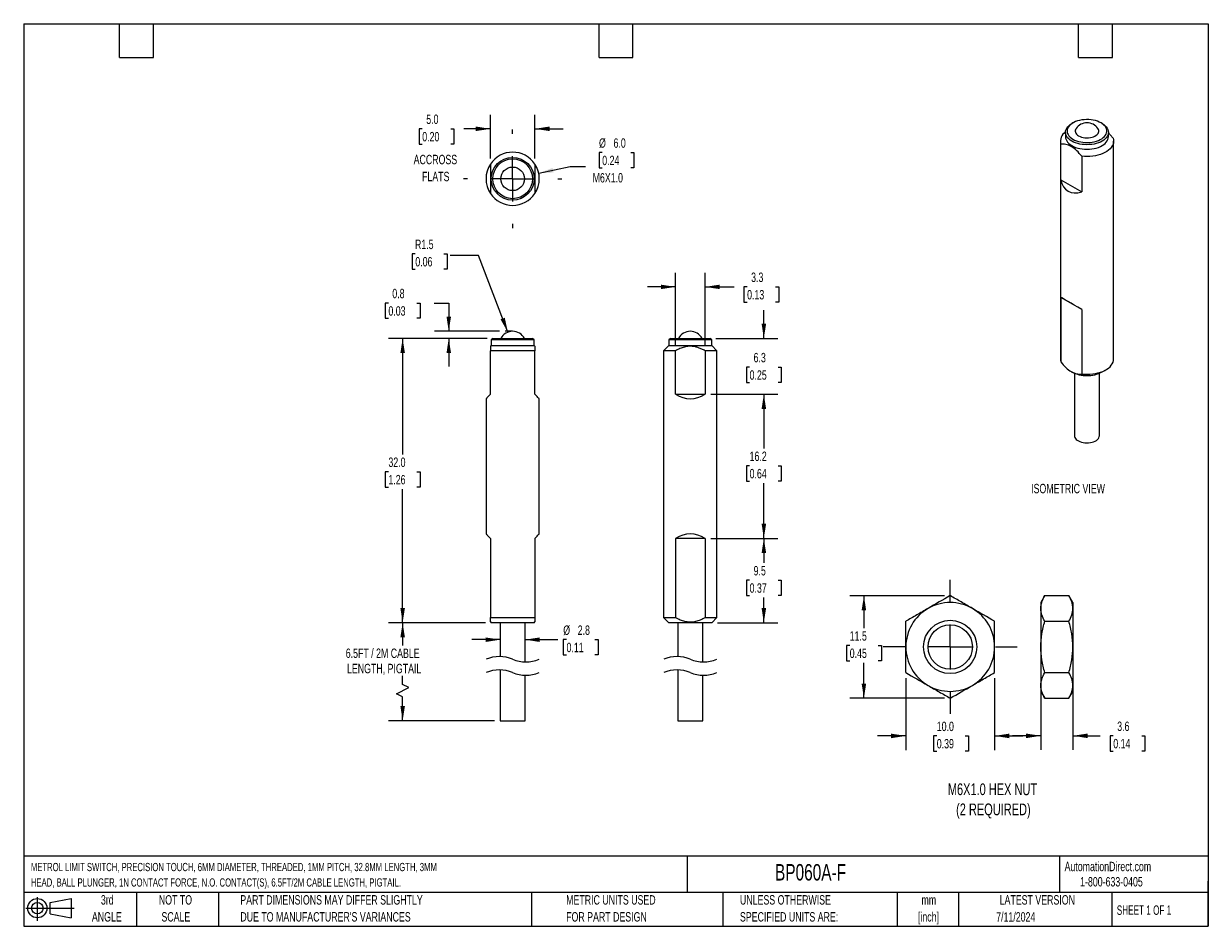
# Model space of a CAD drawing. Header units: millimetres. Extents: x 3 to 137, y 3 to 105.
import ezdxf

# ---------------------------------------------------------------- set-up
doc = ezdxf.new("R2010")
doc.units = ezdxf.units.MM
doc.header["$LTSCALE"] = 0.5
doc.linetypes.add('CENTERX2', pattern=[20.32, 12.7, -2.54, 2.54, -2.54])
doc.layers.add('CENTER', color=40, linetype='CENTERX2')
doc.layers.add('DIMENSIONS', color=140, linetype='Continuous', lineweight=25)
doc.layers.add('TEXT', color=140, linetype='Continuous', lineweight=25)
doc.styles.add('SLDTEXTSTYLE0', font='TXT', dxfattribs={"width": 0.7})
doc.styles.add('SLDTEXTSTYLE1', font='TXT', dxfattribs={"width": 0.65})
doc.dimstyles.new('SLDDIMSTYLE0', dxfattribs={"dimtxt": 1.079004, "dimasz": 1.651, "dimexe": 0, "dimexo": 0.0625, "dimgap": 0.269751, "dimtad": 0, "dimtih": 1, "dimtoh": 1, "dimrnd": 1e-09, "dimdsep": 46, "dimtxsty": 'SLDTEXTSTYLE0', "dimsah": 1, "dimcen": 0.09, "dimadec": 0, "dimazin": 2, "dimtfac": 1, "dimtmove": 0, "dimatfit": 0, "dimfxl": 0, "dimfrac": 2, "dimtolj": 1, "dimtzin": 12, "dimarcsym": 0})
doc.dimstyles.new('SLDDIMSTYLE1', dxfattribs={"dimtxt": 1.079004, "dimasz": 1.651, "dimexe": 0, "dimexo": 0.0625, "dimgap": 0.269751, "dimtad": 0, "dimtih": 1, "dimtoh": 1, "dimrnd": 1e-09, "dimzin": 12, "dimdsep": 46, "dimtxsty": 'SLDTEXTSTYLE0', "dimsah": 1, "dimcen": 0, "dimadec": 0, "dimazin": 3, "dimtfac": 1, "dimtofl": 0, "dimtmove": 0, "dimatfit": 3, "dimfxl": 0, "dimfrac": 2, "dimtolj": 1, "dimtzin": 12, "dimarcsym": 0})
doc.dimstyles.new('SLDDIMSTYLE2', dxfattribs={"dimtxt": 1.079004, "dimasz": 1.651, "dimexe": 0, "dimexo": 0.0625, "dimgap": 0.269751, "dimtad": 0, "dimtih": 1, "dimtoh": 1, "dimrnd": 1e-09, "dimzin": 4, "dimdsep": 46, "dimtxsty": 'SLDTEXTSTYLE0', "dimsah": 1, "dimcen": 0.09, "dimadec": 0, "dimazin": 1, "dimtfac": 1, "dimtofl": 0, "dimtmove": 0, "dimatfit": 3, "dimfxl": 0, "dimfrac": 2, "dimtolj": 1, "dimtzin": 12, "dimarcsym": 0})
doc.dimstyles.new('SLDDIMSTYLE3', dxfattribs={"dimtxt": 1.079004, "dimasz": 1.651, "dimexe": 0, "dimexo": 0.0625, "dimgap": 0.269751, "dimtad": 0, "dimtih": 1, "dimtoh": 1, "dimrnd": 1e-09, "dimzin": 12, "dimdsep": 46, "dimtxsty": 'SLDTEXTSTYLE0', "dimsah": 1, "dimcen": 0.09, "dimadec": 0, "dimazin": 3, "dimtfac": 1, "dimtofl": 0, "dimtmove": 0, "dimatfit": 3, "dimfxl": 0, "dimfrac": 2, "dimtolj": 1, "dimtzin": 12, "dimarcsym": 0})
doc.dimstyles.new('SLDDIMSTYLE4', dxfattribs={"dimtxt": 1.079004, "dimasz": 1.651, "dimexe": 0, "dimexo": 0.0625, "dimgap": 0.269751, "dimtad": 0, "dimtih": 1, "dimtoh": 1, "dimrnd": 1e-09, "dimzin": 12, "dimdsep": 46, "dimtxsty": 'SLDTEXTSTYLE0', "dimsah": 1, "dimcen": 0.09, "dimadec": 0, "dimazin": 3, "dimtfac": 1, "dimtmove": 0, "dimatfit": 0, "dimfxl": 0, "dimfrac": 2, "dimtolj": 1, "dimtzin": 12, "dimarcsym": 0})
doc.dimstyles.new('SLDDIMSTYLE5', dxfattribs={"dimtxt": 1.079004, "dimasz": 1.651, "dimexe": 0, "dimexo": 0.0625, "dimgap": 0.269751, "dimtad": 0, "dimtih": 1, "dimtoh": 1, "dimrnd": 1e-09, "dimzin": 4, "dimdsep": 46, "dimtxsty": 'SLDTEXTSTYLE0', "dimsah": 1, "dimcen": 0.09, "dimadec": 0, "dimazin": 1, "dimtfac": 1, "dimtmove": 0, "dimatfit": 0, "dimfxl": 0, "dimfrac": 2, "dimtolj": 1, "dimtzin": 12, "dimarcsym": 0})
doc.dimstyles.new('SLDDIMSTYLE6', dxfattribs={"dimtxt": 1.079004, "dimasz": 1.651, "dimexe": 0, "dimexo": 0.0625, "dimgap": 0.269751, "dimtad": 0, "dimtih": 1, "dimtoh": 1, "dimrnd": 1e-09, "dimzin": 4, "dimdsep": 46, "dimtxsty": 'SLDTEXTSTYLE0', "dimsah": 1, "dimcen": 0, "dimadec": 0, "dimazin": 1, "dimtfac": 1, "dimtofl": 0, "dimtmove": 0, "dimatfit": 3, "dimfxl": 0, "dimfrac": 2, "dimtolj": 1, "dimtzin": 12, "dimarcsym": 0})

# ---------------------------------------------------------------- blocks, each defined once
blk = doc.blocks.new('Block11')
at = {"color": 7, "linetype": 'Continuous', "lineweight": 18}
for p, q in [((0, 1.44), (5.44, 1.44)), ((1.29, 2.66), (1.29, 0)), ((2.74, 2.08), (5.09, 2.52)), ((2.74, 0.8), (2.74, 2.08)), ((5.09, 2.52), (5.09, 0.37)), ((2.74, 0.8), (5.09, 0.37))]:
    blk.add_line(p, q, dxfattribs=at)
for radius in [1.08, 0.643]:
    blk.add_circle((1.29, 1.44), radius, dxfattribs=at)
blk = doc.blocks.new('Block12')
at = {"color": 7, "linetype": 'Continuous'}
blk.add_blockref('Block11', (0, 0), dxfattribs=at)
blk = doc.blocks.new('SW_BROKEN_VIEW_0')
at = {"color": 0}
blk.add_line((0, 0), (-0.85, 0), dxfattribs=at)
blk = doc.blocks.new('_D')
at = {"layer": 'DIMENSIONS'}
for p, q in [((44.23, 73.32), (43.86, 73.32)), ((43.86, 73.32), (43.86, 71.61)), ((47.43, 73.32), (47.79, 73.32)), ((47.79, 73.32), (47.79, 71.61)), ((49.38, 73.32), (51.02, 73.32)), ((51.02, 73.32), (51.02, 70.15)), ((43.86, 71.61), (44.23, 71.61)), ((47.79, 71.61), (47.43, 71.61)), ((56.73, 70.15), (49.43, 70.15)), ((55.34, 69.35), (49.43, 69.35)), ((51.02, 69.35), (51.02, 66.17))]:
    blk.add_line(p, q, dxfattribs=at)
for points in [[(51.02, 70.15), (51.28, 71.8), (50.77, 71.8)], [(51.02, 69.35), (50.77, 67.7), (51.28, 67.7)]]:
    blk.add_solid(points, dxfattribs=at)
at = {"layer": 'DIMENSIONS', "char_height": 1.058, "attachment_point": 1, "style": 'SLDTEXTSTYLE0'}
for s, insert in [('0.8', (44.67, 74.93)), ('0.03', (44.23, 72.97))]:
    blk.add_mtext(s, dxfattribs=dict(at, insert=insert))
blk = doc.blocks.new('_D_1')
at = {"layer": 'DIMENSIONS'}
for p, q in [((47.26, 78.86), (46.9, 78.86)), ((46.9, 78.86), (46.9, 77.14)), ((50.47, 78.86), (50.83, 78.86)), ((50.83, 78.86), (50.83, 77.14)), ((54.37, 78.7), (51.19, 78.7)), ((57.68, 70.05), (54.37, 78.7)), ((46.9, 77.14), (47.26, 77.14)), ((50.83, 77.14), (50.47, 77.14))]:
    blk.add_line(p, q, dxfattribs=at)
blk.add_solid([(57.68, 70.05), (57.33, 71.68), (56.85, 71.5)], dxfattribs=at)
at = {"layer": 'DIMENSIONS', "char_height": 1.058, "attachment_point": 1, "style": 'SLDTEXTSTYLE0'}
for s, insert in [('R1.5', (47.22, 80.46)), ('0.06', (47.26, 78.51))]:
    blk.add_mtext(s, dxfattribs=dict(at, insert=insert))
blk = doc.blocks.new('_D_2')
at = {"layer": 'DIMENSIONS'}
for p, q in [((55.34, 69.35), (44.25, 69.35)), ((45.83, 69.35), (45.83, 56.29)), ((44.23, 54.33), (43.87, 54.33)), ((43.87, 54.33), (43.87, 52.62)), ((47.44, 54.33), (47.8, 54.33)), ((47.8, 54.33), (47.8, 52.62)), ((43.87, 52.62), (44.23, 52.62)), ((45.83, 37.35), (45.83, 52.38)), ((47.8, 52.62), (47.44, 52.62)), ((55.17, 37.35), (44.25, 37.35))]:
    blk.add_line(p, q, dxfattribs=at)
for points in [[(45.83, 69.35), (45.58, 67.7), (46.09, 67.7)], [(45.83, 37.35), (46.09, 39), (45.58, 39)]]:
    blk.add_solid(points, dxfattribs=at)
at = {"layer": 'DIMENSIONS', "char_height": 1.058, "attachment_point": 1, "style": 'SLDTEXTSTYLE0'}
for s, insert in [('32.0', (44.23, 55.94)), ('1.26', (44.23, 53.98))]:
    blk.add_mtext(s, dxfattribs=dict(at, insert=insert))
blk = doc.blocks.new('_D_3')
at = {"layer": 'DIMENSIONS'}
for p, q in [((55.17, 37.35), (44.25, 37.35)), ((45.83, 37.35), (45.83, 34.79)), ((45.83, 30.4), (45.83, 31.36)), ((45.13, 29.34), (46.54, 30.04)), ((45.83, 28.99), (45.13, 29.34)), ((46.54, 30.04), (45.83, 30.4)), ((45.83, 26.31), (45.83, 28.99)), ((56.18, 26.31), (44.25, 26.31))]:
    blk.add_line(p, q, dxfattribs=at)
for points in [[(45.83, 37.35), (45.58, 35.7), (46.09, 35.7)], [(45.83, 26.31), (46.09, 27.96), (45.58, 27.96)]]:
    blk.add_solid(points, dxfattribs=at)
at = {"layer": 'DIMENSIONS', "char_height": 1.0583, "attachment_point": 1, "style": 'SLDTEXTSTYLE0'}
for s, insert in [('6.5FT / 2M CABLE', (39.43, 34.44)), ('LENGTH, PIGTAIL', (39.57, 32.72))]:
    blk.add_mtext(s, dxfattribs=dict(at, insert=insert))
blk = doc.blocks.new('_D_4')
at = {"layer": 'DIMENSIONS'}
for p, q in [((56.82, 35.44), (53.64, 35.44)), ((59.62, 35.44), (63.31, 35.44)), ((64.28, 35.44), (63.92, 35.44)), ((63.92, 35.44), (63.92, 33.72)), ((67.48, 35.44), (67.85, 35.44)), ((67.85, 35.44), (67.85, 33.72)), ((63.92, 33.72), (64.28, 33.72)), ((67.85, 33.72), (67.48, 33.72))]:
    blk.add_line(p, q, dxfattribs=at)
for points in [[(56.82, 35.44), (55.17, 35.69), (55.17, 35.18)], [(59.62, 35.44), (61.27, 35.18), (61.27, 35.69)]]:
    blk.add_solid(points, dxfattribs=at)
at = {"layer": 'DIMENSIONS', "char_height": 1.058, "attachment_point": 1, "style": 'SLDTEXTSTYLE0'}
for s, insert in [('%%c', (63.91, 37.04)), ('2.8', (65.54, 37.04)), ('0.11', (64.28, 35.09))]:
    blk.add_mtext(s, dxfattribs=dict(at, insert=insert))
blk = doc.blocks.new('_D_5')
at = {"layer": 'DIMENSIONS'}
for p, q in [((55.72, 89.61), (55.72, 94.53)), ((60.72, 89.61), (60.72, 94.53)), ((48.04, 92.94), (47.68, 92.94)), ((47.68, 92.94), (47.68, 91.23)), ((51.24, 92.94), (51.61, 92.94)), ((51.61, 92.94), (51.61, 91.23)), ((55.72, 92.94), (52.71, 92.94)), ((60.72, 92.94), (63.89, 92.94)), ((47.68, 91.23), (48.04, 91.23)), ((51.61, 91.23), (51.24, 91.23))]:
    blk.add_line(p, q, dxfattribs=at)
for points in [[(55.72, 92.94), (54.07, 93.2), (54.07, 92.69)], [(60.72, 92.94), (62.37, 92.69), (62.37, 93.2)]]:
    blk.add_solid(points, dxfattribs=at)
at = {"layer": 'DIMENSIONS', "char_height": 1.058, "attachment_point": 1, "style": 'SLDTEXTSTYLE0'}
for s, insert in [('5.0', (48.49, 94.55)), ('0.20', (48.04, 92.59))]:
    blk.add_mtext(s, dxfattribs=dict(at, insert=insert))
blk = doc.blocks.new('_D_6')
at = {"layer": 'DIMENSIONS'}
for p, q in [((68.3, 90.26), (67.94, 90.26)), ((67.94, 90.26), (67.94, 88.55)), ((71.51, 90.26), (71.87, 90.26)), ((71.87, 90.26), (71.87, 88.55)), ((61.15, 87.94), (64.7, 88.7)), ((64.7, 88.7), (66.43, 88.7)), ((67.94, 88.55), (68.3, 88.55)), ((71.87, 88.55), (71.51, 88.55))]:
    blk.add_line(p, q, dxfattribs=at)
blk.add_solid([(61.15, 87.94), (62.82, 88.04), (62.71, 88.53)], dxfattribs=at)
at = {"layer": 'DIMENSIONS', "char_height": 1.058, "attachment_point": 1, "style": 'SLDTEXTSTYLE0'}
for s, insert in [('%%c', (67.94, 91.87)), ('6.0', (69.57, 91.87)), ('0.24', (68.3, 89.91)), ('M6X1.0', (67.22, 87.96))]:
    blk.add_mtext(s, dxfattribs=dict(at, insert=insert))
blk = doc.blocks.new('SW_CENTERMARKSYMBOL_0')
at = {"layer": 'CENTER', "color": 0}
for p, q in [((0, 5.08), (0, 5.54)), ((0, 0), (0, 2.54)), ((-5.08, 0), (-5.54, 0)), ((0, 0), (-2.54, 0)), ((0, 0), (0, -2.54)), ((0, 0), (2.54, 0)), ((5.08, 0), (5.54, 0)), ((0, -5.08), (0, -5.54))]:
    blk.add_line(p, q, dxfattribs=at)
blk = doc.blocks.new('_D_7')
at = {"layer": 'DIMENSIONS'}
for p, q in [((102.47, 31.1), (102.47, 23.02)), ((112.47, 31.1), (112.47, 23.02)), ((102.47, 24.61), (99.3, 24.61)), ((105.96, 24.61), (105.6, 24.61)), ((105.6, 24.61), (105.6, 22.89)), ((109.16, 24.61), (109.53, 24.61)), ((109.53, 24.61), (109.53, 22.89)), ((112.47, 24.61), (115.65, 24.61)), ((105.6, 22.89), (105.96, 22.89)), ((109.53, 22.89), (109.16, 22.89))]:
    blk.add_line(p, q, dxfattribs=at)
for points in [[(102.47, 24.61), (100.82, 24.86), (100.82, 24.35)], [(112.47, 24.61), (114.12, 24.35), (114.12, 24.86)]]:
    blk.add_solid(points, dxfattribs=at)
at = {"layer": 'DIMENSIONS', "char_height": 1.058, "attachment_point": 1, "style": 'SLDTEXTSTYLE0'}
for s, insert in [('10.0', (105.96, 26.21)), ('0.39', (105.96, 24.26))]:
    blk.add_mtext(s, dxfattribs=dict(at, insert=insert))
blk = doc.blocks.new('_D_8')
at = {"layer": 'DIMENSIONS'}
for p, q in [((106.84, 40.39), (96.17, 40.39)), ((97.76, 40.39), (97.76, 36.74)), ((96.16, 34.79), (95.79, 34.79)), ((95.79, 34.79), (95.79, 33.07)), ((99.36, 34.79), (99.72, 34.79)), ((99.72, 34.79), (99.72, 33.07)), ((95.79, 33.07), (96.16, 33.07)), ((97.76, 28.85), (97.76, 32.83)), ((99.72, 33.07), (99.36, 33.07)), ((106.84, 28.85), (96.17, 28.85))]:
    blk.add_line(p, q, dxfattribs=at)
for points in [[(97.76, 40.39), (97.5, 38.74), (98.01, 38.74)], [(97.76, 28.85), (98.01, 30.5), (97.5, 30.5)]]:
    blk.add_solid(points, dxfattribs=at)
at = {"layer": 'DIMENSIONS', "char_height": 1.058, "attachment_point": 1, "style": 'SLDTEXTSTYLE0'}
for s, insert in [('11.5', (96.16, 36.39)), ('0.45', (96.16, 34.44))]:
    blk.add_mtext(s, dxfattribs=dict(at, insert=insert))
blk = doc.blocks.new('SW_CENTERMARKSYMBOL_1')
at = {"layer": 'CENTER', "color": 0}
for p, q in [((0, 5.08), (0, 7.54)), ((0, 0), (0, 2.54)), ((-5.08, 0), (-7.54, 0)), ((0, 0), (-2.54, 0)), ((0, 0), (0, -2.54)), ((0, 0), (2.54, 0)), ((5.08, 0), (7.54, 0)), ((0, -5.08), (0, -7.54))]:
    blk.add_line(p, q, dxfattribs=at)
blk = doc.blocks.new('_D_9')
at = {"layer": 'DIMENSIONS'}
for p, q in [((117.68, 29.66), (117.68, 23.03)), ((121.28, 29.66), (121.28, 23.03)), ((117.68, 24.62), (114.5, 24.62)), ((121.28, 24.62), (124.36, 24.62)), ((125.83, 24.62), (125.46, 24.62)), ((125.46, 24.62), (125.46, 22.9)), ((129.03, 24.62), (129.39, 24.62)), ((129.39, 24.62), (129.39, 22.9)), ((125.46, 22.9), (125.83, 22.9)), ((129.39, 22.9), (129.03, 22.9))]:
    blk.add_line(p, q, dxfattribs=at)
for points in [[(117.68, 24.62), (116.02, 24.87), (116.02, 24.36)], [(121.28, 24.62), (122.93, 24.36), (122.93, 24.87)]]:
    blk.add_solid(points, dxfattribs=at)
at = {"layer": 'DIMENSIONS', "char_height": 1.058, "attachment_point": 1, "style": 'SLDTEXTSTYLE0'}
for s, insert in [('3.6', (126.27, 26.22)), ('0.14', (125.83, 24.27))]:
    blk.add_mtext(s, dxfattribs=dict(at, insert=insert))
blk = doc.blocks.new('_D_10')
at = {"layer": 'DIMENSIONS'}
for p, q in [((76.56, 68.6), (76.56, 76.74)), ((79.87, 68.6), (79.87, 76.74)), ((76.56, 75.15), (73.38, 75.15)), ((79.87, 75.15), (83.15, 75.15)), ((84.61, 75.15), (84.25, 75.15)), ((84.25, 75.15), (84.25, 73.43)), ((87.82, 75.15), (88.18, 75.15)), ((88.18, 75.15), (88.18, 73.43)), ((84.25, 73.43), (84.61, 73.43)), ((88.18, 73.43), (87.82, 73.43))]:
    blk.add_line(p, q, dxfattribs=at)
for points in [[(76.56, 75.15), (74.91, 75.4), (74.91, 74.9)], [(79.87, 75.15), (81.52, 74.9), (81.52, 75.4)]]:
    blk.add_solid(points, dxfattribs=at)
at = {"layer": 'DIMENSIONS', "char_height": 1.058, "attachment_point": 1, "style": 'SLDTEXTSTYLE0'}
for s, insert in [('3.3', (85.06, 76.76)), ('0.13', (84.61, 74.8))]:
    blk.add_mtext(s, dxfattribs=dict(at, insert=insert))
blk = doc.blocks.new('_D_11')
at = {"layer": 'DIMENSIONS'}
for p, q in [((86.49, 69.35), (86.49, 72.52)), ((81.09, 69.35), (88.08, 69.35)), ((84.89, 66.11), (84.53, 66.11)), ((84.53, 66.11), (84.53, 64.4)), ((88.1, 66.11), (88.46, 66.11)), ((88.46, 66.11), (88.46, 64.4)), ((84.53, 64.4), (84.89, 64.4)), ((88.46, 64.4), (88.1, 64.4)), ((80.51, 63.06), (88.08, 63.06)), ((86.49, 63.06), (86.49, 59.88))]:
    blk.add_line(p, q, dxfattribs=at)
for points in [[(86.49, 69.35), (86.75, 71), (86.24, 71)], [(86.49, 63.06), (86.24, 61.41), (86.75, 61.41)]]:
    blk.add_solid(points, dxfattribs=at)
at = {"layer": 'DIMENSIONS', "char_height": 1.058, "attachment_point": 1, "style": 'SLDTEXTSTYLE0'}
for s, insert in [('6.3', (85.34, 67.72)), ('0.25', (84.89, 65.76))]:
    blk.add_mtext(s, dxfattribs=dict(at, insert=insert))
blk = doc.blocks.new('_D_12')
at = {"layer": 'DIMENSIONS'}
for p, q in [((80.51, 63.06), (88.08, 63.06)), ((86.49, 63.06), (86.49, 56.96)), ((84.89, 55.01), (84.53, 55.01)), ((84.53, 55.01), (84.53, 53.29)), ((88.1, 55.01), (88.46, 55.01)), ((88.46, 55.01), (88.46, 53.29)), ((84.53, 53.29), (84.89, 53.29)), ((86.49, 46.84), (86.49, 53.05)), ((88.46, 53.29), (88.1, 53.29)), ((80.51, 46.84), (88.08, 46.84))]:
    blk.add_line(p, q, dxfattribs=at)
for points in [[(86.49, 63.06), (86.24, 61.41), (86.75, 61.41)], [(86.49, 46.84), (86.75, 48.49), (86.24, 48.49)]]:
    blk.add_solid(points, dxfattribs=at)
at = {"layer": 'DIMENSIONS', "char_height": 1.058, "attachment_point": 1, "style": 'SLDTEXTSTYLE0'}
for s, insert in [('16.2', (84.89, 56.61)), ('0.64', (84.89, 54.66))]:
    blk.add_mtext(s, dxfattribs=dict(at, insert=insert))
blk = doc.blocks.new('_D_13')
at = {"layer": 'DIMENSIONS'}
for p, q in [((80.51, 46.84), (88.08, 46.84)), ((86.49, 46.84), (86.49, 44.08)), ((84.89, 42.13), (84.53, 42.13)), ((84.53, 42.13), (84.53, 40.41)), ((88.1, 42.13), (88.46, 42.13)), ((88.46, 42.13), (88.46, 40.41)), ((84.53, 40.41), (84.89, 40.41)), ((86.49, 37.35), (86.49, 40.17)), ((88.46, 40.41), (88.1, 40.41)), ((81.27, 37.35), (88.08, 37.35))]:
    blk.add_line(p, q, dxfattribs=at)
for points in [[(86.49, 46.84), (86.24, 45.19), (86.75, 45.19)], [(86.49, 37.35), (86.75, 39), (86.24, 39)]]:
    blk.add_solid(points, dxfattribs=at)
at = {"layer": 'DIMENSIONS', "char_height": 1.058, "attachment_point": 1, "style": 'SLDTEXTSTYLE0'}
for s, insert in [('9.5', (85.34, 43.73)), ('0.37', (84.89, 41.78))]:
    blk.add_mtext(s, dxfattribs=dict(at, insert=insert))

msp = doc.modelspace()

# ---------------------------------------------------------------- linework, layer by layer
for p, q in [((121.286, 93.604), (121.16, 93.532)), ((124.577, 93.532), (124.452, 93.604)), ((120.453, 92.546), (120.453, 92.038)), ((125.285, 92.038), (125.285, 92.546)), ((119.869, 91.561), (119.869, 67.039)), ((119.928, 87.21), (119.928, 91.217)), ((125.869, 67.039), (125.869, 91.561)), ((122.274, 89.863), (122.274, 85.856)), ((119.928, 87.21), (122.274, 85.856)), ((119.928, 73.969), (119.928, 66.695)), ((122.274, 72.615), (119.928, 73.969)), ((122.274, 72.615), (122.274, 65.341)), ((55.979, 69.35), (55.802, 69.172)), ((55.979, 69.35), (60.455, 69.35)), ((60.633, 69.172), (60.455, 69.35)), ((75.977, 69.35), (75.799, 69.172)), ((75.977, 69.35), (80.453, 69.35)), ((80.631, 69.172), (80.453, 69.35)), ((55.802, 68.55), (55.717, 68.466)), ((55.802, 69.172), (55.802, 68.55)), ((60.633, 69.172), (55.802, 69.172)), ((55.802, 68.55), (58.217, 68.55)), ((58.217, 68.55), (60.633, 68.55)), ((60.633, 68.55), (60.633, 69.172)), ((60.717, 68.466), (60.633, 68.55)), ((75.799, 68.55), (75.215, 67.966)), ((75.799, 69.172), (75.799, 68.55)), ((80.631, 69.172), (75.799, 69.172)), ((75.799, 68.55), (80.631, 68.55)), ((80.631, 68.55), (80.631, 69.172)), ((81.215, 67.966), (80.631, 68.55)), ((55.717, 63.058), (55.717, 67.966)), ((60.717, 67.966), (55.717, 67.966)), ((60.717, 63.058), (60.717, 67.966)), ((75.215, 67.966), (75.215, 37.934)), ((76.557, 67.966), (75.215, 67.966)), ((76.557, 63.058), (76.557, 67.966)), ((79.873, 67.966), (79.873, 63.058)), ((81.215, 67.966), (79.873, 67.966)), ((81.215, 37.934), (81.215, 67.966)), ((121.101, 65.61), (121.16, 65.576)), ((121.469, 65.425), (121.469, 58.396)), ((124.269, 58.396), (124.269, 65.425)), ((124.577, 65.576), (124.99, 65.814)), ((76.557, 63.058), (79.873, 63.058)), ((55.217, 62.558), (55.217, 47.342)), ((61.217, 47.342), (61.217, 62.558)), ((55.717, 46.842), (55.717, 37.934)), ((60.717, 46.842), (60.717, 37.934)), ((76.557, 46.842), (76.557, 37.934)), ((79.873, 46.842), (76.557, 46.842)), ((79.873, 46.842), (79.873, 37.934)), ((118.123, 40.394), (117.676, 39.621)), ((118.123, 40.394), (120.829, 40.394)), ((121.276, 39.621), (120.829, 40.394)), ((117.676, 39.621), (117.676, 38.951)), ((117.676, 38.951), (117.676, 34.621)), ((121.276, 39.621), (121.276, 38.951)), ((121.276, 38.951), (121.276, 34.621)), ((55.717, 37.934), (60.717, 37.934)), ((55.717, 37.434), (55.802, 37.35)), ((58.217, 37.35), (55.802, 37.35)), ((56.817, 37.35), (56.817, 33.54)), ((60.633, 37.35), (58.217, 37.35)), ((59.617, 32.945), (59.617, 37.35)), ((60.633, 37.35), (60.717, 37.434)), ((60.717, 37.934), (60.717, 37.442)), ((75.215, 37.934), (75.799, 37.35)), ((75.215, 37.934), (76.557, 37.934)), ((80.631, 37.35), (75.799, 37.35)), ((76.815, 37.35), (76.815, 33.54)), ((79.615, 32.945), (79.615, 37.35)), ((79.873, 37.934), (81.215, 37.934)), ((80.631, 37.35), (81.215, 37.934)), ((118.123, 37.507), (120.829, 37.507)), ((117.676, 34.621), (117.676, 30.291)), ((121.276, 34.621), (121.276, 30.291)), ((56.817, 32.04), (56.817, 26.31)), ((76.815, 32.04), (76.815, 26.31)), ((59.617, 26.31), (59.617, 31.445)), ((79.615, 26.31), (79.615, 31.445)), ((118.123, 31.734), (120.829, 31.734)), ((117.676, 30.291), (117.676, 29.621)), ((117.676, 29.621), (118.123, 28.847)), ((120.829, 28.847), (121.276, 29.621)), ((121.276, 30.291), (121.276, 29.621)), ((118.123, 28.847), (120.829, 28.847)), ((56.817, 26.31), (58.217, 26.31)), ((58.217, 26.31), (59.617, 26.31)), ((76.815, 26.31), (79.615, 26.31))]:
    msp.add_line(p, q)
at = {"flags": 128}
for points in [[(124.577, 93.532), (124.758, 93.415), (124.914, 93.288), (125.045, 93.151), (125.149, 93.006), (125.224, 92.856), (125.269, 92.702), (125.285, 92.546), (125.269, 92.39), (125.224, 92.235), (125.149, 92.085), (125.045, 91.941), (124.914, 91.804), (124.758, 91.676), (124.577, 91.56), (124.375, 91.455), (124.154, 91.365), (123.917, 91.289), (123.667, 91.229), (123.406, 91.186), (123.139, 91.16), (122.869, 91.151), (122.598, 91.16), (122.331, 91.186), (122.071, 91.229), (121.821, 91.289), (121.584, 91.365), (121.363, 91.455), (121.161, 91.56), (120.98, 91.676), (120.823, 91.804), (120.692, 91.941), (120.589, 92.085), (120.514, 92.235), (120.468, 92.39), (120.453, 92.546), (120.468, 92.702), (120.514, 92.856), (120.589, 93.006), (120.692, 93.151), (120.823, 93.288), (120.98, 93.415), (121.16, 93.532)], [(124.451, 93.604), (124.257, 93.704), (124.044, 93.79), (123.815, 93.862), (123.573, 93.917), (123.321, 93.956), (123.064, 93.978), (122.804, 93.982), (122.544, 93.969), (122.29, 93.939), (122.043, 93.892), (121.807, 93.828), (121.585, 93.749), (121.381, 93.656), (121.197, 93.55), (121.036, 93.432), (120.899, 93.304), (120.789, 93.168), (120.707, 93.025), (120.654, 92.878), (120.632, 92.728), (120.639, 92.578), (120.677, 92.43), (120.744, 92.284), (120.84, 92.145), (120.964, 92.013), (121.113, 91.89), (121.286, 91.777), (121.481, 91.677), (121.694, 91.591), (121.923, 91.52), (122.165, 91.464), (122.416, 91.426), (122.674, 91.404), (122.934, 91.399), (123.193, 91.413), (123.448, 91.443), (123.695, 91.49), (123.931, 91.554), (124.152, 91.633), (124.357, 91.726), (124.541, 91.832), (124.702, 91.95), (124.839, 92.078), (124.949, 92.214), (125.031, 92.356), (125.083, 92.504), (125.106, 92.653), (125.098, 92.803), (125.061, 92.952), (124.993, 93.097), (124.897, 93.237), (124.774, 93.369), (124.624, 93.492), (124.451, 93.604)], [(120.453, 92.038), (120.468, 91.881), (120.514, 91.727), (120.589, 91.577), (120.692, 91.433), (120.823, 91.296), (120.98, 91.168), (121.161, 91.052), (121.363, 90.947), (121.584, 90.857), (121.821, 90.781), (122.071, 90.721), (122.331, 90.678), (122.598, 90.652), (122.869, 90.643), (123.139, 90.652), (123.406, 90.678), (123.667, 90.721), (123.917, 90.781), (124.154, 90.857), (124.375, 90.947), (124.577, 91.052), (124.758, 91.168), (124.914, 91.296), (125.045, 91.433), (125.149, 91.577), (125.224, 91.727), (125.269, 91.881), (125.285, 92.038), (125.285, 92.038)], [(121.638, 92.977), (121.597, 92.908), (121.554, 92.793), (121.542, 92.676), (121.562, 92.559), (121.612, 92.446), (121.691, 92.338), (121.799, 92.238), (121.931, 92.149)], [(121.931, 92.149), (122.085, 92.073), (122.257, 92.011), (122.444, 91.965), (122.641, 91.936), (122.843, 91.925), (123.046, 91.932), (123.245, 91.956), (123.435, 91.998), (123.611, 92.056), (123.77, 92.129), (123.908, 92.215), (124.022, 92.312), (124.109, 92.418), (124.166, 92.531), (124.193, 92.647), (124.189, 92.764), (124.155, 92.88), (124.1, 92.977)], [(125.809, 91.904), (125.855, 91.727), (125.869, 91.547), (125.85, 91.368), (125.8, 91.191), (125.718, 91.018), (125.605, 90.851), (125.463, 90.691), (125.293, 90.541), (125.097, 90.401), (124.877, 90.274), (124.636, 90.161), (124.375, 90.063), (124.099, 89.981), (123.809, 89.916), (123.509, 89.869), (123.202, 89.839), (122.892, 89.829), (122.581, 89.837), (122.274, 89.863)], [(119.869, 67.039), (119.883, 66.873), (119.928, 66.695)], [(122.274, 65.341), (122.581, 65.315), (122.892, 65.307), (123.202, 65.317), (123.509, 65.347), (123.809, 65.394), (124.099, 65.459), (124.375, 65.541), (124.636, 65.639), (124.877, 65.752), (125.097, 65.879), (125.293, 66.018), (125.463, 66.169), (125.605, 66.329), (125.718, 66.496), (125.8, 66.669), (125.85, 66.846), (125.869, 67.025), (125.869, 67.039)], [(55.717, 63.058), (55.578, 62.919), (55.461, 62.801), (55.365, 62.706), (55.293, 62.634), (55.245, 62.585), (55.22, 62.561), (55.217, 62.558)], [(61.217, 62.558), (61.214, 62.561), (61.19, 62.585), (61.142, 62.634), (61.069, 62.706), (60.974, 62.801), (60.856, 62.919), (60.717, 63.058)], [(121.469, 58.396), (121.475, 58.322), (121.508, 58.206), (121.571, 58.094), (121.661, 57.988), (121.777, 57.891), (121.916, 57.804), (122.075, 57.73), (122.252, 57.671), (122.441, 57.627), (122.64, 57.599), (122.843, 57.588), (123.047, 57.595), (123.248, 57.618), (123.44, 57.658), (123.62, 57.714), (123.784, 57.784), (123.928, 57.868), (124.05, 57.963), (124.147, 58.067), (124.217, 58.177), (124.257, 58.293), (124.269, 58.396)], [(55.217, 47.342), (55.22, 47.339), (55.245, 47.314), (55.293, 47.266), (55.365, 47.194), (55.461, 47.099), (55.578, 46.981), (55.717, 46.842)], [(60.717, 46.842), (60.856, 46.981), (60.974, 47.099), (61.069, 47.194), (61.142, 47.266), (61.19, 47.314), (61.214, 47.339), (61.217, 47.342)]]:
    msp.add_lwpolyline(points, dxfattribs=at)
for centre, radius in [((58.217, 87.315), 2.416), ((58.217, 87.315), 2.238), ((58.217, 87.315), 1.327), ((107.472, 34.621), 3), ((107.472, 34.621), 2.5)]:
    msp.add_circle(centre, radius)
for centre, radius, start, end in [((122.869, 92.119), 1.5, 34.85605, 145.14395), ((121.14, 91.539), 1.253, 123.16028, 194.89037), ((58.217, 87.315), 3, 33.55731, 146.44269), ((58.217, 87.315), 3, 146.44269, 213.55731), ((58.217, 87.315), 3, 326.44269, 33.55731), ((58.217, 87.315), 3, 213.55731, 326.44269), ((58.217, 68.65), 1.5, 27.81812, 152.18188), ((78.215, 68.65), 1.5, 27.81812, 152.18188), ((122.869, 68.851), 3.694, 242.45152, 297.54848), ((78.215, 65.558), 3, 236.44272, 303.55728), ((78.215, 44.342), 3, 56.44269, 123.55731), ((107.472, 34.621), 5, 120, 180), ((107.472, 34.621), 5, 60, 120), ((107.472, 34.621), 5, 0, 60), ((107.472, 34.621), 5, 180, 240), ((107.472, 34.621), 5, 300, 0), ((107.472, 34.621), 5, 240, 300)]:
    msp.add_arc(centre, radius, start, end)
for centre, major_axis, ratio, start_param, end_param in [((122.869, 89.595), (2.121, 3.674), 0.5773346, 2.5559477, 3.7273188), ((122.869, 72.271), (3, -1.732), 0.0000704, 1.7705496, 2.9419207)]:
    msp.add_ellipse(centre, major_axis=major_axis, ratio=ratio, start_param=start_param, end_param=end_param)
for points, knots in [([(125.809, 91.904), (125.724, 92.005), (125.555, 92.208), (125.375, 92.391), (125.285, 92.482)], [0, 0, 0, 0, 0.4989515, 1, 1, 1, 1]), ([(122.274, 89.863), (122.095, 90.081), (121.908, 90.29), (121.513, 90.667), (121.311, 90.827), (121, 91.007), (120.895, 91.057), (120.692, 91.134), (120.592, 91.162), (120.298, 91.221), (120.108, 91.228), (119.928, 91.217)], [0, 0, 0, 0, 0.25, 0.25, 0.5, 0.5, 0.625, 0.625, 0.75, 0.75, 1, 1, 1, 1]), ([(55.717, 88.974), (55.717, 88.72), (55.717, 88.456), (55.717, 87.897), (55.717, 87.612), (55.717, 87.172), (55.717, 87.024), (55.717, 86.737), (55.717, 86.596), (55.717, 86.18), (55.717, 85.911), (55.717, 85.657)], [0, 0, 0, 0, 0.25, 0.25, 0.5, 0.5, 0.625, 0.625, 0.75, 0.75, 1, 1, 1, 1]), ([(60.717, 88.974), (60.717, 88.72), (60.717, 88.456), (60.717, 87.897), (60.717, 87.612), (60.717, 87.172), (60.717, 87.024), (60.717, 86.737), (60.717, 86.596), (60.717, 86.18), (60.717, 85.911), (60.717, 85.657)], [0, 0, 0, 0, 0.25, 0.25, 0.5, 0.5, 0.625, 0.625, 0.75, 0.75, 1, 1, 1, 1]), ([(55.717, 68.462), (55.717, 68.462), (55.717, 68.489), (55.717, 68.295), (55.717, 68.21), (55.717, 68.055), (55.717, 67.966)], [0, 0, 0, 0, 0.0003001, 0.1618676, 0.5140032, 1, 1, 1, 1]), ([(60.717, 68.462), (60.717, 68.462), (60.717, 68.489), (60.717, 68.295), (60.717, 68.21), (60.717, 68.055), (60.717, 67.966)], [0, 0, 0, 0, 0.0003001, 0.1618676, 0.5140032, 1, 1, 1, 1]), ([(79.873, 67.966), (79.753, 68.029), (79.512, 68.157), (79.149, 68.304), (78.789, 68.407), (78.437, 68.463), (78.021, 68.472), (77.55, 68.393), (77.039, 68.217), (76.719, 68.05), (76.557, 67.966)], [0, 0, 0, 0, 0.1167465, 0.2334064, 0.335056, 0.4370205, 0.5384449, 0.6907188, 0.8433975, 1, 1, 1, 1]), ([(119.928, 66.695), (120.109, 66.475), (120.298, 66.264), (120.69, 65.89), (120.899, 65.726), (121.206, 65.55), (121.308, 65.501), (121.511, 65.424), (121.612, 65.396), (121.907, 65.336), (122.093, 65.33), (122.274, 65.341)], [0, 0, 0, 0, 0.25, 0.25, 0.5, 0.5, 0.625, 0.625, 0.75, 0.75, 1, 1, 1, 1]), ([(109.972, 38.951), (109.76, 39.073), (109.547, 39.196), (109.125, 39.44), (108.916, 39.561), (108.291, 39.921), (107.88, 40.159), (107.472, 40.394)], [0, 0, 0, 0, 0.25, 0.25, 0.5, 0.5, 1, 1, 1, 1]), ([(117.676, 38.951), (117.676, 39.073), (117.687, 39.196), (117.727, 39.44), (117.758, 39.561), (117.874, 39.921), (117.987, 40.159), (118.123, 40.394)], [0, 0, 0, 0, 0.25, 0.25, 0.5, 0.5, 1, 1, 1, 1]), ([(121.276, 38.951), (121.276, 39.073), (121.265, 39.196), (121.225, 39.44), (121.194, 39.561), (121.078, 39.921), (120.965, 40.159), (120.829, 40.394)], [0, 0, 0, 0, 0.25, 0.25, 0.5, 0.5, 1, 1, 1, 1]), ([(104.972, 38.951), (104.76, 38.828), (104.547, 38.705), (104.125, 38.462), (103.916, 38.341), (103.291, 37.98), (102.88, 37.743), (102.472, 37.507)], [0, 0, 0, 0, 0.25, 0.25, 0.5, 0.5, 1, 1, 1, 1]), ([(55.717, 37.442), (55.717, 37.44), (55.717, 37.41), (55.717, 37.596), (55.717, 37.687), (55.717, 37.843), (55.717, 37.934)], [0, 0, 0, 0, 0.0122604, 0.1630461, 0.5100578, 1, 1, 1, 1]), ([(76.557, 37.934), (76.65, 37.884), (76.895, 37.753), (77.309, 37.581), (77.81, 37.449), (78.331, 37.421), (78.861, 37.499), (79.379, 37.676), (79.708, 37.848), (79.873, 37.934)], [0, 0, 0, 0, 0.09094197, 0.23770667, 0.38414567, 0.53282514, 0.68160526, 0.84062475, 1, 1, 1, 1]), ([(102.472, 34.621), (102.472, 35.109), (102.472, 35.603), (102.472, 36.568), (102.472, 37.041), (102.472, 37.507)], [0, 0, 0, 0, 0.5, 0.5, 1, 1, 1, 1]), ([(112.472, 34.621), (112.472, 35.109), (112.472, 35.603), (112.472, 36.568), (112.472, 37.041), (112.472, 37.507)], [0, 0, 0, 0, 0.5, 0.5, 1, 1, 1, 1]), ([(117.676, 34.621), (117.676, 35.109), (117.719, 35.603), (117.876, 36.568), (117.988, 37.041), (118.123, 37.507)], [0, 0, 0, 0, 0.5, 0.5, 1, 1, 1, 1]), ([(121.276, 34.621), (121.276, 35.109), (121.233, 35.603), (121.076, 36.568), (120.964, 37.041), (120.829, 37.507)], [0, 0, 0, 0, 0.5, 0.5, 1, 1, 1, 1]), ([(102.472, 31.734), (102.472, 32.203), (102.472, 32.684), (102.472, 33.648), (102.472, 34.133), (102.472, 34.621)], [0, 0, 0, 0, 0.5, 0.5, 1, 1, 1, 1]), ([(112.472, 31.734), (112.472, 32.203), (112.472, 32.684), (112.472, 33.648), (112.472, 34.133), (112.472, 34.621)], [0, 0, 0, 0, 0.5, 0.5, 1, 1, 1, 1]), ([(118.123, 31.734), (117.987, 32.203), (117.873, 32.684), (117.718, 33.648), (117.676, 34.133), (117.676, 34.621)], [0, 0, 0, 0, 0.5, 0.5, 1, 1, 1, 1]), ([(120.829, 31.734), (120.965, 32.203), (121.079, 32.684), (121.234, 33.648), (121.276, 34.133), (121.276, 34.621)], [0, 0, 0, 0, 0.5, 0.5, 1, 1, 1, 1]), ([(109.972, 30.291), (110.184, 30.413), (110.397, 30.536), (110.819, 30.779), (111.028, 30.9), (111.653, 31.261), (112.064, 31.498), (112.472, 31.734)], [0, 0, 0, 0, 0.25, 0.25, 0.5, 0.5, 1, 1, 1, 1]), ([(117.676, 30.291), (117.676, 30.413), (117.687, 30.536), (117.727, 30.779), (117.758, 30.9), (117.874, 31.261), (117.987, 31.498), (118.123, 31.734)], [0, 0, 0, 0, 0.25, 0.25, 0.5, 0.5, 1, 1, 1, 1]), ([(121.276, 30.291), (121.276, 30.413), (121.265, 30.536), (121.225, 30.779), (121.194, 30.9), (121.078, 31.261), (120.965, 31.498), (120.829, 31.734)], [0, 0, 0, 0, 0.25, 0.25, 0.5, 0.5, 1, 1, 1, 1]), ([(104.972, 30.291), (105.184, 30.168), (105.397, 30.045), (105.819, 29.802), (106.028, 29.681), (106.653, 29.32), (107.064, 29.083), (107.472, 28.847)], [0, 0, 0, 0, 0.25, 0.25, 0.5, 0.5, 1, 1, 1, 1])]:
    msp.add_open_spline(points, degree=3, knots=knots)
for points in [[(107.472, 40.394), (106.654, 39.922), (105.824, 39.443), (104.972, 38.951)], [(112.472, 37.507), (111.654, 37.98), (110.824, 38.459), (109.972, 38.951)], [(118.123, 37.507), (117.85, 37.98), (117.676, 38.459), (117.676, 38.951)], [(120.829, 37.507), (121.102, 37.98), (121.276, 38.459), (121.276, 38.951)], [(102.472, 31.734), (103.29, 31.262), (104.12, 30.782), (104.972, 30.291)], [(107.472, 28.847), (108.29, 29.319), (109.12, 29.799), (109.972, 30.291)], [(118.123, 28.847), (117.85, 29.319), (117.676, 29.799), (117.676, 30.291)], [(120.829, 28.847), (121.102, 29.319), (121.276, 29.799), (121.276, 30.291)]]:
    msp.add_open_spline(points, degree=3)
at = {"layer": 'DIMENSIONS', "color": 140}
for centre, start, end in [((56.724, 29.657), 67.38014, 112.61986), ((76.721, 29.657), 67.38014, 112.61986), ((56.724, 28.157), 67.38014, 112.61986), ((59.711, 36.827), 247.38014, 292.61986), ((76.721, 28.157), 67.38014, 112.61986), ((79.709, 36.827), 247.38014, 292.61986), ((59.711, 35.327), 247.38014, 292.61986), ((79.709, 35.327), 247.38014, 292.61986)]:
    msp.add_arc(centre, 3.884, start, end, dxfattribs=at)
at = {"layer": 'TEXT'}
for p, q in [((3.175, 104.775), (136.525, 104.775)), ((3.175, 104.775), (3.175, 3.175)), ((13.97, 100.965), (13.97, 104.775)), ((17.78, 100.965), (17.78, 104.775)), ((67.945, 100.965), (67.945, 104.775)), ((71.755, 100.965), (71.755, 104.775)), ((121.92, 100.965), (121.92, 104.775)), ((125.73, 100.965), (125.73, 104.775)), ((136.525, 104.775), (136.525, 3.175)), ((13.97, 100.965), (17.78, 100.965)), ((67.945, 100.965), (71.755, 100.965)), ((121.92, 100.965), (125.73, 100.965)), ((136.525, 11.063), (3.175, 11.063)), ((77.879, 11.063), (77.879, 6.985)), ((119.788, 11.063), (119.788, 6.985)), ((136.525, 3.175), (136.525, 8.255)), ((136.525, 6.985), (3.175, 6.985)), ((15.875, 6.985), (15.875, 3.175)), ((25.106, 6.985), (25.106, 3.175)), ((60.323, 6.985), (60.323, 3.175)), ((81.89, 6.985), (81.89, 3.175)), ((101.512, 6.985), (101.512, 3.175)), ((108.406, 6.985), (108.406, 3.175)), ((125.674, 6.985), (125.674, 3.175)), ((3.175, 3.175), (136.525, 3.175))]:
    msp.add_line(p, q, dxfattribs=at)

# ---------------------------------------------------------------- block references
at = {"color": 7, "linetype": 'Continuous'}
msp.add_blockref('SW_BROKEN_VIEW_0', (58.217, 70.15), dxfattribs=at)
at = {"layer": 'CENTER'}
for name, p in [('SW_CENTERMARKSYMBOL_0', (58.217, 87.315)), ('SW_CENTERMARKSYMBOL_1', (107.472, 34.621))]:
    msp.add_blockref(name, p, dxfattribs=at)
at = {"layer": 'TEXT'}
msp.add_blockref('Block12', (3.419, 3.777), dxfattribs=at)

# ---------------------------------------------------------------- texts
at = {"color": 179, "linetype": 'Continuous', "lineweight": 18, "char_height": 1.05833, "attachment_point": 1, "style": 'SLDTEXTSTYLE0'}
for s, insert in [('AutomationDirect.com', (120.347, 10.438)), ('1-800-633-0405', (122.096, 8.719))]:
    msp.add_mtext(s, dxfattribs=dict(at, insert=insert))
at = {"layer": 'DIMENSIONS', "style": 'SLDTEXTSTYLE0'}
for s, insert, char_height, attachment_point in [('ACCROSS', (49.52, 90.015), 1.0583, 2), ('FLATS', (49.56, 88.104), 1.0583, 2), ('ISOMETRIC VIEW', (116.581, 52.978), 1.05833, 1), ('M6X1.0 HEX NUT', (112.228, 19.261), 1.32292, 2), ('(2 REQUIRED)', (112.33, 16.997), 1.32292, 2)]:
    msp.add_mtext(s, dxfattribs=dict(at, insert=insert, char_height=char_height, attachment_point=attachment_point))
at = {"layer": 'TEXT'}
for s, insert, char_height, attachment_point, style in [('METROL LIMIT SWITCH, PRECISION TOUCH, 6MM DIAMETER, THREADED, 1MM PITCH, 32.8MM LENGTH, 3MM', (3.983, 10.31), 0.92604, 1, 'SLDTEXTSTYLE0'), ('BP060A-F', (87.751, 10.182), 1.8521, 1, 'SLDTEXTSTYLE0'), ('HEAD, BALL PLUNGER, 1N CONTACT FORCE, N.O. CONTACT(S), 6.5FT/2M CABLE LENGTH, PIGTAIL.', (3.983, 8.575), 0.92604, 1, 'SLDTEXTSTYLE0'), ('3rd', (12.581, 6.682), 1.0583, 2, 'SLDTEXTSTYLE0'), ('NOT TO', (20.258, 6.682), 1.0583, 2, 'SLDTEXTSTYLE0'), ('PART DIMENSIONS MAY DIFFER SLIGHTLY', (27.56, 6.682), 1.05833, 1, 'SLDTEXTSTYLE0'), ('METRIC UNITS USED', (64.239, 6.682), 1.05833, 1, 'SLDTEXTSTYLE0'), ('UNLESS OTHERWISE', (83.804, 6.682), 1.05833, 1, 'SLDTEXTSTYLE0'), ('LATEST VERSION', (117.276, 6.682), 1.05833, 2, 'SLDTEXTSTYLE0'), ('mm', (105.065, 6.681), 1.0583, 2, 'SLDTEXTSTYLE0'), ('SHEET 1 OF 1', (126.221, 5.526), 1.05833, 1, 'SLDTEXTSTYLE1'), ('ANGLE', (12.532, 4.771), 1.0583, 2, 'SLDTEXTSTYLE0'), ('SCALE', (20.306, 4.771), 1.0583, 2, 'SLDTEXTSTYLE0'), ("DUE TO MANUFACTURER'S VARIANCES", (27.56, 4.771), 1.05833, 1, 'SLDTEXTSTYLE0'), ('FOR PART DESIGN', (64.239, 4.771), 1.05833, 1, 'SLDTEXTSTYLE0'), ('SPECIFIED UNITS ARE:', (83.804, 4.771), 1.05833, 1, 'SLDTEXTSTYLE0'), ('[inch]', (105.023, 4.77), 1.0583, 2, 'SLDTEXTSTYLE0'), ('7/11/2024', (114.851, 4.764), 1.0583, 2, 'SLDTEXTSTYLE0')]:
    msp.add_mtext(s, dxfattribs=dict(at, insert=insert, char_height=char_height, attachment_point=attachment_point, style=style))

# ---------------------------------------------------------------- dimensions: what is measured, and where the dimension line sits
at = {"layer": 'DIMENSIONS'}
for base, p1, p2, dimstyle, picture, middle in [((60.717, 92.941), (55.717, 88.974), (60.717, 88.974), 'SLDDIMSTYLE5', '_D_5', (49.642, 92.941)), ((79.873, 75.15), (76.557, 67.966), (79.873, 67.966), 'SLDDIMSTYLE4', '_D_10', (86.215, 75.15)), ((112.472, 24.608), (102.472, 31.734), (112.472, 31.734), 'SLDDIMSTYLE5', '_D_7', (107.562, 24.608)), ((121.276, 24.617), (117.676, 30.291), (121.276, 30.291), 'SLDDIMSTYLE4', '_D_9', (127.429, 24.617))]:
    dim = msp.add_linear_dim(base=base, p1=p1, p2=p2, dimstyle=dimstyle, dxfattribs=at)
    dim.commit()
    dim.dimension.update_dxf_attribs({"geometry": picture, "text_midpoint": middle, "dimtype": 160})
dim = msp.add_diameter_dim_2p(p1=(55.283, 86.69), p2=(61.152, 87.94), text='<>\\PM6X1.0', dimstyle='SLDDIMSTYLE6', dxfattribs=at)
dim.commit()
dim.dimension.update_dxf_attribs({"geometry": '_D_6', "text_midpoint": (69.905, 89.254), "dimtype": 163})
dim = msp.add_radius_dim(center=(58.217, 68.65), mpoint=(57.681, 70.051), dimstyle='SLDDIMSTYLE1', dxfattribs=at)
dim.commit()
dim.dimension.update_dxf_attribs({"geometry": '_D_1', "text_midpoint": (48.866, 78.704), "dimtype": 164})
for base, p1, p2, dimstyle, picture, middle in [((51.022, 69.35), (57.367, 70.15), (55.979, 69.35), 'SLDDIMSTYLE0', '_D', (51.022, 73.321)), ((86.494, 63.058), (80.453, 69.35), (79.873, 63.058), 'SLDDIMSTYLE4', '_D_11', (86.494, 66.113)), ((45.834, 69.35), (55.802, 37.35), (55.979, 69.35), 'SLDDIMSTYLE2', '_D_2', (45.834, 54.332)), ((86.494, 46.842), (79.873, 63.058), (79.873, 46.842), 'SLDDIMSTYLE3', '_D_12', (86.494, 55.008)), ((86.494, 46.842), (80.631, 37.35), (79.873, 46.842), 'SLDDIMSTYLE3', '_D_13', (86.494, 42.128)), ((97.759, 40.394), (107.472, 28.847), (107.472, 40.394), 'SLDDIMSTYLE3', '_D_8', (97.759, 34.788))]:
    dim = msp.add_linear_dim(base=base, p1=p1, p2=p2, angle=90, dimstyle=dimstyle, dxfattribs=at)
    dim.commit()
    dim.dimension.update_dxf_attribs({"geometry": picture, "text_midpoint": middle, "dimtype": 160})
dim = msp.add_linear_dim(base=(45.834, 26.31), p1=(55.802, 37.35), p2=(56.817, 26.31), angle=90, text='6.5FT / 2M CABLE\\PLENGTH, PIGTAIL', dimstyle='SLDDIMSTYLE3', dxfattribs=at)
dim.commit()
dim.dimension.update_dxf_attribs({"geometry": '_D_3', "text_midpoint": (45.834, 33.072), "dimtype": 160})
dim = msp.add_linear_dim(base=(59.617, 35.438), p1=(56.817, 37.35), p2=(59.617, 37.35), text='%%c<>', dimstyle='SLDDIMSTYLE4', dxfattribs=at)
dim.commit()
dim.dimension.update_dxf_attribs({"geometry": '_D_4', "text_midpoint": (65.881, 35.438), "dimtype": 160})

doc.saveas('drawing.dxf')
